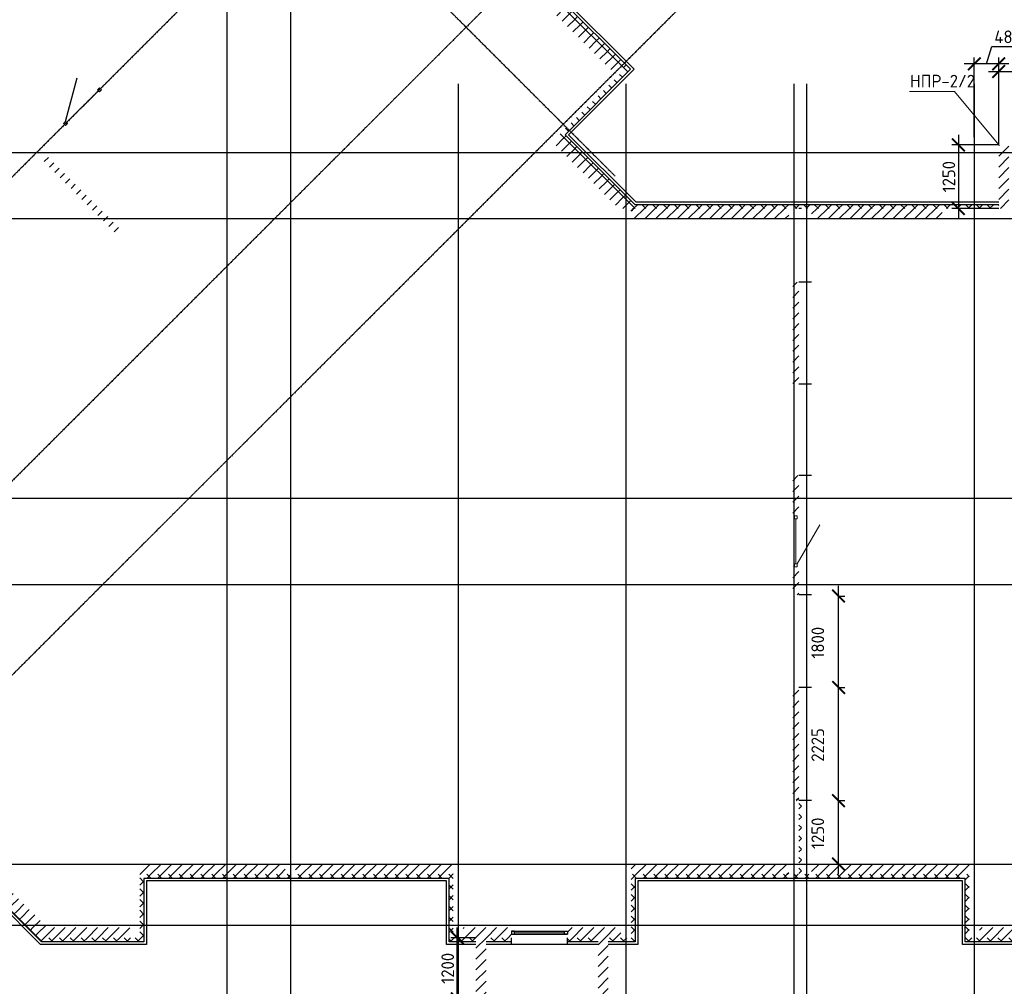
# Model space of a CAD drawing. Header units: millimetres. Extents: x 130535 to 3472113, y -231620 to 121434.
# Tile 4 of 133: x 235554 to 254918, y -42313 to -23294. Entities that reach past the tile are written whole.
import ezdxf

# ---------------------------------------------------------------- set-up
doc = ezdxf.new("R2010")
doc.units = ezdxf.units.MM
doc.linetypes.add('DASHDOT_axis', pattern=[24, 20, -1.5, 1, -1.5])
doc.layers.get('DEFPOINTS').update_dxf_attribs({"color": 1, "lineweight": 0})
for name, color, linetype, lineweight in [('Standard', 7, 'Continuous', 25), ('Двери', 7, 'Continuous', 25), ('Колонны текст', 7, 'Continuous', 0), ('Общий01', 7, 'Continuous', 13), ('Размерная линия_ общее', 7, 'Continuous', 18), ('РАЗМЕРЫ', 1, 'Continuous', 9)]:
    doc.layers.add(name, color=color, linetype=linetype, lineweight=lineweight)
doc.layers.add('Стена_ бетон не несущ.', color=7, linetype='Continuous', lineweight=35, true_color=0xb4b496)
doc.layers.add('Стена_ бетон несущ.', color=7, linetype='Continuous', lineweight=70, true_color=0xb4b496)
doc.styles.add('Century Gothic', font='GOTHIC.TTF')
doc.styles.add('GOST-2.304_Type-B', font='GOST_Common.ttf')
doc.dimstyles.new('СПДС', dxfattribs={"dimscale": 100, "dimtxt": 2.5, "dimasz": 2.5, "dimexe": 1.25, "dimexo": 0, "dimtad": 1, "dimdec": 0, "dimtxsty": 'GOST-2.304_Type-B', "dimblk": 'ARCHTICK', "dimcen": 2.5, "dimdle": 2, "dimadec": 0, "dimazin": 2, "dimtfac": 0.75, "dimtdec": 0, "dimtmove": 1, "dimatfit": 3, "dimfxl": 1, "dimtolj": 1, "dimarcsym": 1})
pattern_1 = [(45, (387224.73, -49905.39), (-106.06602, 106.06602), []), (135, (387224.73, -49905.39), (-106.06602, -106.06602), [])]
pattern_2 = [(45, (387224.73, -49905.4), (-212.13203, 212.13203), []), (45, (387118.66, -49799.32), (-212.13203, 212.13203), [])]

# ---------------------------------------------------------------- blocks, each defined once
blk = doc.blocks.new('_ArchTick')
at = {"color": 0, "linetype": 'ByBlock', "const_width": 0.15}
blk.add_lwpolyline([(-0.5, -0.5), (0.5, 0.5)], dxfattribs=at)
blk = doc.blocks.new('*D157')
at = {"layer": 'DEFPOINTS', "color": 0, "linetype": 'Continuous', "lineweight": 0, "transparency": 16777216}
for p in [(251658, -38659), (251658, -38659), (251658, -39909)]:
    blk.add_point(p, dxfattribs=at)
at = {"layer": 'Размерная линия_ общее', "color": 0, "linetype": 'Continuous', "lineweight": -2, "transparency": 16777216}
for p, q in [((251658, -40109), (251658, -38459)), ((251658, -38659), (251783, -38659)), ((251658, -39909), (251783, -39909))]:
    blk.add_line(p, q, dxfattribs=at)
at = {"layer": 'Размерная линия_ общее', "color": 0, "linetype": 'Continuous', "lineweight": -2, "transparency": 16777216, "xscale": 250, "yscale": 250, "zscale": 250}
for p, rotation in [((251658, -38659), 90), ((251658, -39909), 270)]:
    blk.add_blockref('_ArchTick', p, dxfattribs=dict(at, rotation=rotation))
at = {"layer": 'Размерная линия_ общее', "color": 0, "linetype": 'Continuous', "lineweight": 13, "transparency": 16777216, "insert": (251250, -39303), "char_height": 250, "width": 65.43, "attachment_point": 5, "rotation": 90, "style": 'GOST-2.304_Type-B'}
blk.add_mtext('\\A1;1250', dxfattribs=at)
blk = doc.blocks.new('*D158')
at = {"layer": 'DEFPOINTS', "color": 0, "linetype": 'Continuous', "lineweight": 0, "transparency": 16777216}
for p in [(251658, -36434), (251658, -36434), (251658, -38659)]:
    blk.add_point(p, dxfattribs=at)
at = {"layer": 'Размерная линия_ общее', "color": 0, "linetype": 'Continuous', "lineweight": -2, "transparency": 16777216}
for p, q in [((251658, -38859), (251658, -36234)), ((251658, -36434), (251783, -36434)), ((251658, -38659), (251783, -38659))]:
    blk.add_line(p, q, dxfattribs=at)
at = {"layer": 'Размерная линия_ общее', "color": 0, "linetype": 'Continuous', "lineweight": -2, "transparency": 16777216, "xscale": 250, "yscale": 250, "zscale": 250}
for p, rotation in [((251658, -36434), 90), ((251658, -38659), 270)]:
    blk.add_blockref('_ArchTick', p, dxfattribs=dict(at, rotation=rotation))
at = {"layer": 'Размерная линия_ общее', "color": 0, "linetype": 'Continuous', "lineweight": 13, "transparency": 16777216, "insert": (251250, -37564), "char_height": 250, "width": 65.43, "attachment_point": 5, "rotation": 90, "style": 'GOST-2.304_Type-B'}
blk.add_mtext('\\A1;2225', dxfattribs=at)
blk = doc.blocks.new('*D159')
at = {"layer": 'DEFPOINTS', "color": 0, "linetype": 'Continuous', "lineweight": 0, "transparency": 16777216}
for p in [(251658, -34634), (251658, -34634), (251658, -36434)]:
    blk.add_point(p, dxfattribs=at)
at = {"layer": 'Размерная линия_ общее', "color": 0, "linetype": 'Continuous', "lineweight": -2, "transparency": 16777216}
for p, q in [((251658, -36634), (251658, -34434)), ((251658, -34634), (251783, -34634)), ((251658, -36434), (251783, -36434))]:
    blk.add_line(p, q, dxfattribs=at)
at = {"layer": 'Размерная линия_ общее', "color": 0, "linetype": 'Continuous', "lineweight": -2, "transparency": 16777216, "xscale": 250, "yscale": 250, "zscale": 250}
for p, rotation in [((251658, -34634), 90), ((251658, -36434), 270)]:
    blk.add_blockref('_ArchTick', p, dxfattribs=dict(at, rotation=rotation))
at = {"layer": 'Размерная линия_ общее', "color": 0, "linetype": 'Continuous', "lineweight": 13, "transparency": 16777216, "insert": (251250, -35553), "char_height": 250, "width": 65.43, "attachment_point": 5, "rotation": 90, "style": 'GOST-2.304_Type-B'}
blk.add_mtext('\\A1;1800', dxfattribs=at)
blk = doc.blocks.new('*D188')
at = {"layer": 'DEFPOINTS', "color": 0, "linetype": 'Continuous', "lineweight": 0, "transparency": 16777216}
for p in [(244159, -41359), (244528, -41359, -350), (244528, -42559, -350)]:
    blk.add_point(p, dxfattribs=at)
at = {"layer": 'РАЗМЕРЫ', "color": 0, "linetype": 'Continuous', "lineweight": -2, "transparency": 16777216}
for p, q in [((244159, -42759), (244159, -41159)), ((244528, -41359), (244034, -41359)), ((244528, -42559), (244034, -42559))]:
    blk.add_line(p, q, dxfattribs=at)
at = {"layer": 'РАЗМЕРЫ', "color": 0, "linetype": 'Continuous', "lineweight": -2, "transparency": 16777216, "xscale": 250, "yscale": 250, "zscale": 250}
for p, rotation in [((244159, -41359), 90), ((244159, -42559), 270)]:
    blk.add_blockref('_ArchTick', p, dxfattribs=dict(at, rotation=rotation))
at = {"layer": 'РАЗМЕРЫ', "color": 0, "linetype": 'Continuous', "lineweight": 0, "transparency": 16777216, "insert": (243972, -41959), "char_height": 250, "attachment_point": 5, "rotation": 90, "style": 'GOST-2.304_Type-B'}
blk.add_mtext('\\A1;1200', dxfattribs=at)
blk = doc.blocks.new('*D206')
at = {"layer": 'DEFPOINTS', "color": 0, "linetype": 'Continuous', "lineweight": 0, "transparency": 16777216}
for p in [(257538, -24314), (254808, -25759), (257538, -25759, -350)]:
    blk.add_point(p, dxfattribs=at)
at = {"layer": 'РАЗМЕРЫ', "color": 0, "linetype": 'Continuous', "lineweight": -2, "transparency": 16777216}
for p, q in [((254808, -25759), (254808, -24189)), ((257538, -25759), (257538, -24189)), ((254608, -24314), (257738, -24314))]:
    blk.add_line(p, q, dxfattribs=at)
at = {"layer": 'РАЗМЕРЫ', "color": 0, "linetype": 'Continuous', "lineweight": -2, "transparency": 16777216, "xscale": 250, "yscale": 250, "zscale": 250, "rotation": 180}
blk.add_blockref('_ArchTick', (254808, -24314), dxfattribs=at)
at = {"layer": 'РАЗМЕРЫ', "color": 0, "linetype": 'Continuous', "lineweight": -2, "transparency": 16777216, "xscale": 250, "yscale": 250, "zscale": 250}
blk.add_blockref('_ArchTick', (257538, -24314), dxfattribs=at)
at = {"layer": 'РАЗМЕРЫ', "color": 0, "linetype": 'Continuous', "lineweight": 0, "transparency": 16777216, "insert": (256173, -24126), "char_height": 250, "attachment_point": 5, "style": 'GOST-2.304_Type-B'}
blk.add_mtext('\\A1;2700', dxfattribs=at)
blk = doc.blocks.new('*D207')
at = {"layer": 'DEFPOINTS', "color": 0, "linetype": 'Continuous', "lineweight": 0, "transparency": 16777216}
for p in [(254328, -24163), (254328, -25608), (254808, -25759)]:
    blk.add_point(p, dxfattribs=at)
at = {"layer": 'РАЗМЕРЫ', "color": 0, "linetype": 'Continuous', "lineweight": -2, "transparency": 16777216}
for p, q in [((254568, -24163), (254671, -23820)), ((254671, -23820), (255296, -23820)), ((255008, -24163), (254128, -24163)), ((254328, -25608), (254328, -24038)), ((254808, -25759), (254808, -24038))]:
    blk.add_line(p, q, dxfattribs=at)
at = {"layer": 'РАЗМЕРЫ', "color": 0, "linetype": 'Continuous', "lineweight": -2, "transparency": 16777216, "xscale": 250, "yscale": 250, "zscale": 250, "rotation": 180}
blk.add_blockref('_ArchTick', (254328, -24163), dxfattribs=at)
at = {"layer": 'РАЗМЕРЫ', "color": 0, "linetype": 'Continuous', "lineweight": -2, "transparency": 16777216, "xscale": 250, "yscale": 250, "zscale": 250}
blk.add_blockref('_ArchTick', (254808, -24163), dxfattribs=at)
at = {"layer": 'РАЗМЕРЫ', "color": 0, "linetype": 'Continuous', "lineweight": 0, "transparency": 16777216, "insert": (254983, -23632), "char_height": 250, "attachment_point": 5, "style": 'GOST-2.304_Type-B'}
blk.add_mtext('\\A1;480', dxfattribs=at)
blk = doc.blocks.new('*D208')
at = {"layer": 'DEFPOINTS', "color": 0, "linetype": 'Continuous', "lineweight": 0, "transparency": 16777216}
for p in [(254808, -25759), (254014, -27009), (254808, -27009, -350)]:
    blk.add_point(p, dxfattribs=at)
at = {"layer": 'РАЗМЕРЫ', "color": 0, "linetype": 'Continuous', "lineweight": -2, "transparency": 16777216}
for p, q in [((254014, -25559), (254014, -27209)), ((254808, -25759), (253889, -25759)), ((254808, -27009), (253889, -27009))]:
    blk.add_line(p, q, dxfattribs=at)
at = {"layer": 'РАЗМЕРЫ', "color": 0, "linetype": 'Continuous', "lineweight": -2, "transparency": 16777216, "xscale": 250, "yscale": 250, "zscale": 250}
for p, rotation in [((254014, -25759), 90), ((254014, -27009), 270)]:
    blk.add_blockref('_ArchTick', p, dxfattribs=dict(at, rotation=rotation))
at = {"layer": 'РАЗМЕРЫ', "color": 0, "linetype": 'Continuous', "lineweight": 0, "transparency": 16777216, "insert": (253827, -26384), "char_height": 250, "attachment_point": 5, "rotation": 90, "style": 'GOST-2.304_Type-B'}
blk.add_mtext('\\A1;1250', dxfattribs=at)

msp = doc.modelspace()

# ---------------------------------------------------------------- hatches: boundary and pattern name
at = {"layer": 'Общий01', "linetype": 'Continuous', "lineweight": 13, "transparency": 33554687}
h = msp.add_hatch(dxfattribs=at)
h.set_pattern_fill('__________6', scale=100, style=0, pattern_type=2)
h.set_pattern_definition(pattern_1)
h.paths.add_polyline_path([(247389.2, -24334), (247445.8, -24390.6), (247566, -24270.4), (242425, -19129.4), (241138, -20416.3), (239907.8, -19186), (239907.8, -17808.5), (239827.8, -17808.5), (239827.8, -19219.2), (241138, -20529.4), (242425, -19242.5), (247452.8, -24270.4)], flags=0)
h = msp.add_hatch(dxfattribs=at)
h.set_pattern_fill('__________6', scale=100, style=0, pattern_type=2)
h.set_pattern_definition(pattern_1)
h.paths.add_polyline_path([(247650.3, -26928.5), (246279, -25557.3), (247566, -24270.4), (247445.8, -24150.1), (247389.2, -24206.7), (247452.8, -24270.4), (246165.9, -25557.3), (247617.1, -27008.5), (254807.8, -27008.5), (254807.8, -26928.5)], flags=0)
h = msp.add_hatch(dxfattribs=at)
h.set_pattern_fill('__________6', scale=100, style=0, pattern_type=2)
h.set_pattern_definition(pattern_1)
h.paths.add_polyline_path([(235983.2, -41438.5), (237997.8, -41438.5), (237997.8, -40188.5), (243997.8, -40188.5), (243997.8, -41438.5), (244527.8, -41438.5), (244527.8, -41358.5), (244077.8, -41358.5), (244077.8, -40108.5), (237917.8, -40108.5), (237917.8, -41358.5), (236016.4, -41358.5), (233197.6, -38539.8), (233141, -38596.3)], flags=0)
h = msp.add_hatch(dxfattribs=at)
h.set_pattern_fill('__________6', scale=100, style=0, pattern_type=2)
h.set_pattern_definition(pattern_1)
h.paths.add_polyline_path([(247657.8, -41438.5), (247657.8, -40188.5), (254147.8, -40188.5), (254147.8, -41438.5), (258427.8, -41438.5), (258427.8, -40188.5), (264667.8, -40188.5), (264667.8, -41438.5), (265507.8, -41438.5), (265507.8, -41358.5), (264747.8, -41358.5), (264747.8, -40108.5), (258347.8, -40108.5), (258347.8, -41358.5), (254227.8, -41358.5), (254227.8, -40108.5), (250927.8, -40108.5), (250927.8, -38658.5), (250877.8, -38658.5), (250877.8, -40108.5), (247577.8, -40108.5), (247577.8, -41358.5), (247127.8, -41358.5), (247127.8, -41438.5)], flags=0)
h = msp.add_hatch(dxfattribs=at)
h.set_pattern_fill('__________6', scale=100, style=0, pattern_type=2)
h.set_pattern_definition(pattern_1)
h.paths.add_polyline_path([(245227.8, -41438.5), (245227.8, -41358.5), (244727.8, -41358.5), (244727.8, -41438.5)], flags=0)
h = msp.add_hatch(dxfattribs=at)
h.set_pattern_fill('__________6', scale=100, style=0, pattern_type=2)
h.set_pattern_definition(pattern_1)
h.paths.add_polyline_path([(246327.8, -41358.5), (246327.8, -41438.5), (246927.8, -41438.5), (246927.8, -41358.5)], flags=0)
at = {"layer": 'Стена_ бетон не несущ.', "linetype": 'Continuous', "lineweight": 35, "transparency": 33554687}
h = msp.add_hatch(dxfattribs=at)
h.set_pattern_fill('__________301', scale=100, style=0, pattern_type=2)
h.set_pattern_definition(pattern_2)
h.paths.add_polyline_path([(235933.7, -25988.3), (237468.2, -27522.8), (237553.1, -27437.9), (236018.6, -25903.4)], flags=0)
h = msp.add_hatch(dxfattribs=at)
h.set_pattern_fill('__________301', scale=100, style=0, pattern_type=2)
h.set_pattern_definition(pattern_2)
h.paths.add_polyline_path([(250877.8, -30463.5), (250877.8, -28458.5), (250757.8, -28458.5), (250757.8, -30463.5)], flags=0)
h = msp.add_hatch(dxfattribs=at)
h.set_pattern_fill('__________301', scale=100, style=0, pattern_type=2)
h.set_pattern_definition(pattern_2)
h.paths.add_polyline_path([(250877.8, -33058.5), (250877.8, -32263.5), (250757.8, -32263.5), (250757.8, -33058.5)], flags=0)
h = msp.add_hatch(dxfattribs=at)
h.set_pattern_fill('__________301', scale=100, style=0, pattern_type=2)
h.set_pattern_definition(pattern_2)
h.paths.add_polyline_path([(250877.8, -34058.5), (250757.8, -34058.5), (250757.8, -34608.5), (250877.8, -34608.5)], flags=0)
h = msp.add_hatch(dxfattribs=at)
h.set_pattern_fill('__________301', scale=100, style=0, pattern_type=2)
h.set_pattern_definition(pattern_2)
h.paths.add_polyline_path([(250877.8, -38658.5), (250877.8, -36433.5), (250757.8, -36433.5), (250757.8, -38658.5)], flags=0)
at = {"layer": 'Стена_ бетон несущ.', "linetype": 'Continuous', "lineweight": 35, "transparency": 33554687}
h = msp.add_hatch(dxfattribs=at)
h.set_pattern_fill('__________5', scale=100, style=0, pattern_type=2)
h.set_pattern_definition(pattern_2)
h.paths.add_polyline_path([(245401.9, -22502.3), (247184.1, -24284.5), (247325.6, -24143.1), (245543.4, -22360.9)], flags=0)
h = msp.add_hatch(dxfattribs=at)
h.set_pattern_fill('__________5', scale=100, style=0, pattern_type=2)
h.set_pattern_definition(pattern_2)
h.paths.add_polyline_path([(247617.1, -27008.5), (246165.9, -25557.3), (246024.5, -25698.7), (247334.3, -27008.5)], flags=0)
h = msp.add_hatch(dxfattribs=at)
h.set_pattern_fill('__________5', scale=100, style=0, pattern_type=2)
h.set_pattern_definition(pattern_2)
h.paths.add_polyline_path([(255007.8, -27008.5), (255007.8, -25758.5), (254807.8, -25758.5), (254807.8, -27008.5)], flags=0)
h = msp.add_hatch(dxfattribs=at)
h.set_pattern_fill('__________5', scale=100, style=0, pattern_type=2)
h.set_pattern_definition(pattern_2)
h.paths.add_polyline_path([(247577.8, -27208.5), (250677.8, -27208.5), (250677.8, -27008.5), (247577.8, -27008.5)], flags=0)
h = msp.add_hatch(dxfattribs=at)
h.set_pattern_fill('__________5', scale=100, style=0, pattern_type=2)
h.set_pattern_definition(pattern_2)
h.paths.add_polyline_path([(251127.8, -27208.5), (253697.8, -27208.5), (253697.8, -27008.5), (251127.8, -27008.5)], flags=0)
h = msp.add_hatch(dxfattribs=at)
h.set_pattern_fill('__________5', scale=100, style=0, pattern_type=2)
h.set_pattern_definition(pattern_2)
h.paths.add_polyline_path([(236099.2, -41158.5), (233339, -38398.3), (233197.6, -38539.8), (236016.4, -41358.5)], flags=0)
h = msp.add_hatch(dxfattribs=at)
h.set_pattern_fill('__________5', scale=100, style=0, pattern_type=2)
h.set_pattern_definition(pattern_2)
h.paths.add_polyline_path([(240777.8, -39908.5), (237917.8, -39908.5), (237917.8, -40108.5), (240777.8, -40108.5)], flags=0)
h = msp.add_hatch(dxfattribs=at)
h.set_pattern_fill('__________5', scale=100, style=0, pattern_type=2)
h.set_pattern_definition(pattern_2)
h.paths.add_polyline_path([(244077.8, -39908.5), (240977.8, -39908.5), (240977.8, -40108.5), (244077.8, -40108.5)], flags=0)
h = msp.add_hatch(dxfattribs=at)
h.set_pattern_fill('__________5', scale=100, style=0, pattern_type=2)
h.set_pattern_definition(pattern_2)
h.paths.add_polyline_path([(250677.8, -39908.5), (247577.8, -39908.5), (247577.8, -40108.5), (250677.8, -40108.5)], flags=0)
at = {"layer": 'Стена_ бетон несущ.', "linetype": 'Continuous', "lineweight": 18, "transparency": 33554687}
h = msp.add_hatch(dxfattribs=at)
h.set_pattern_fill('__________5', scale=100, style=0, pattern_type=2)
h.set_pattern_definition(pattern_2)
h.paths.add_polyline_path([(254227.8, -39908.5), (251127.8, -39908.5), (251127.8, -40108.5), (254227.8, -40108.5)], flags=0)
at = {"layer": 'Стена_ бетон несущ.', "linetype": 'Continuous', "lineweight": 35, "transparency": 33554687}
h = msp.add_hatch(dxfattribs=at)
h.set_pattern_fill('__________5', scale=100, style=0, pattern_type=2)
h.set_pattern_definition(pattern_2)
h.paths.add_polyline_path([(237717.8, -41158.5), (236099.2, -41158.5), (236016.4, -41358.5), (237717.8, -41358.5)], flags=0)
h = msp.add_hatch(dxfattribs=at)
h.set_pattern_fill('__________5', scale=100, style=0, pattern_type=2)
h.set_pattern_definition(pattern_2)
h.paths.add_polyline_path([(245227.8, -41358.5), (245227.8, -41158.5), (244277.8, -41158.5), (244277.8, -41358.5)], flags=0)
h = msp.add_hatch(dxfattribs=at)
h.set_pattern_fill('__________5', scale=100, style=0, pattern_type=2)
h.set_pattern_definition(pattern_2)
h.paths.add_polyline_path([(247377.8, -41158.5), (246327.8, -41158.5), (246327.8, -41358.5), (247377.8, -41358.5)], flags=0)
h = msp.add_hatch(dxfattribs=at)
h.set_pattern_fill('__________5', scale=100, style=0, pattern_type=2)
h.set_pattern_definition(pattern_2)
h.paths.add_polyline_path([(254427.8, -41358.5), (258147.8, -41358.5), (258147.8, -41158.5), (254427.8, -41158.5)], flags=0)
h = msp.add_hatch(dxfattribs=at)
h.set_pattern_fill('__________5', scale=100, style=0, pattern_type=2)
h.set_pattern_definition(pattern_2)
h.paths.add_polyline_path([(244527.8, -41358.5), (244527.8, -42558.5), (244727.8, -42558.5), (244727.8, -41358.5)], flags=0)
h = msp.add_hatch(dxfattribs=at)
h.set_pattern_fill('__________5', scale=100, style=0, pattern_type=2)
h.set_pattern_definition(pattern_2)
h.paths.add_polyline_path([(247127.8, -42558.5), (247127.8, -41358.5), (246927.8, -41358.5), (246927.8, -42558.5)], flags=0)

# ---------------------------------------------------------------- linework, layer by layer
at = {"color": 7, "linetype": 'DASHDOT_axis'}
for p, q in [((239627.8, 5808.8), (239627.8, -45070.9)), ((240877.8, 5808.8), (240877.8, -45070.9)), ((251393.5, -10401.2), (224427.8, -37366.9)), ((254384.6, -13392.3), (227418.9, -40358)), ((256294.1, -15301.8), (229328.4, -42267.5)), ((236201.3, -15309.9), (247266.5, -26375.1)), ((244177.8, -24555.5), (244177.8, -45070.9)), ((247477.8, -24555.5), (247477.8, -45070.9)), ((250777.8, -24555.5), (250777.8, -45070.9)), ((251027.8, -24555.5), (251027.8, -45070.9)), ((254327.8, -24555.5), (254327.8, -45070.9)), ((217262.6, -25908.5), (295644.3, -25908.5)), ((217262.6, -27208.5), (295644.3, -27208.5)), ((217262.6, -32708.5), (295644.3, -32708.5)), ((217262.6, -34408.5), (295644.3, -34408.5)), ((217262.6, -39908.5), (295644.3, -39908.5)), ((217262.6, -41108.5), (295644.3, -41108.5))]:
    msp.add_line(p, q, dxfattribs=at)
at = {"layer": 'Standard', "color": 7, "linetype": 'Continuous', "lineweight": 13, "transparency": 33554687}
for p, q in [((237123.1, -24632.1), (237083.5, -24671.7)), ((237083.5, -24671.7), (237123.1, -24711.3)), ((237162.7, -24671.7), (237123.1, -24632.1)), ((237123.1, -24711.3), (237162.7, -24671.7)), ((236455.6, -25299.6), (236416, -25339.2)), ((236416, -25339.2), (236455.6, -25378.8)), ((236495.2, -25339.2), (236455.6, -25299.6)), ((236455.6, -25378.8), (236495.2, -25339.2)), ((250789.8, -33114.5), (250789.8, -33058.5)), ((250789.8, -33058.5), (250845.8, -33058.5)), ((250845.8, -33058.5), (250845.8, -33114.5)), ((250845.8, -33114.5), (250789.8, -33114.5)), ((250789.8, -34058.5), (250789.8, -34002.5)), ((250789.8, -34002.5), (250845.8, -34002.5)), ((250845.8, -34058.5), (250789.8, -34058.5)), ((250845.8, -34002.5), (250845.8, -34058.5))]:
    msp.add_line(p, q, dxfattribs=at)
at = {"layer": 'Standard', "color": 7, "linetype": 'Continuous', "lineweight": 25, "transparency": 33554687}
for p, q in [((245283.8, -41230.5), (245227.8, -41230.5)), ((245227.8, -41230.5), (245227.8, -41286.5)), ((245227.8, -41230.5), (246327.8, -41230.5)), ((245283.8, -41286.5), (245283.8, -41230.5)), ((246271.8, -41286.5), (246271.8, -41230.5)), ((246271.8, -41230.5), (246327.8, -41230.5)), ((246327.8, -41230.5), (246327.8, -41286.5)), ((245227.8, -41286.5), (245283.8, -41286.5)), ((245227.8, -41286.5), (246327.8, -41286.5)), ((246327.8, -41286.5), (246271.8, -41286.5))]:
    msp.add_line(p, q, dxfattribs=at)
at = {"layer": 'Standard', "color": 7, "linetype": 'Continuous', "lineweight": 13, "transparency": 33554687}
for points in [[(236475.4, -25319.4, -3699), (236475.4, -25319.4, -1656), (237103.3, -24691.5, -1656), (237103.3, -24691.5, -3699)], [(250817.8, -33114.5, -1656), (250817.8, -33114.5, -3699), (250817.8, -34002.5, -3699), (250817.8, -34002.5, -1656)], [(246271.8, -41258.5, -1794), (246271.8, -41258.5, -606), (245283.8, -41258.5, -606), (245283.8, -41258.5, -1794)]]:
    msp.add_3dface(points, dxfattribs=at)
at = {"layer": 'Колонны текст', "color": 7, "linetype": 'Continuous', "lineweight": 0}
msp.add_lwpolyline([(254807.8, -25758.5), (253935.6, -24708.6), (253052.1, -24708.6)], dxfattribs=at)
at = {"layer": 'Общий01', "color": 7, "linetype": 'Continuous', "lineweight": 25, "transparency": 33554687}
for p, q in [((242425, -19058.6), (247636.7, -24270.4)), ((242425, -19129.4), (247566, -24270.4)), ((247566, -24270.4), (246279, -25557.3)), ((247636.7, -24270.4), (246349.8, -25557.3)), ((246279, -25557.3), (247650.3, -26928.5)), ((246349.8, -25557.3), (247671, -26878.5)), ((247671, -26878.5), (254807.8, -26878.5)), ((247650.3, -26928.5), (254807.8, -26928.5)), ((250927.8, -27008.5), (250877.8, -27008.5)), ((251127.8, -28458.5), (250877.8, -28458.5)), ((251127.8, -30463.5), (250877.8, -30463.5)), ((251127.8, -32263.5), (250877.8, -32263.5)), ((251127.8, -34608.5), (250877.8, -34608.5)), ((251127.8, -36433.5), (250877.8, -36433.5)), ((235962.5, -41488.5), (233105.7, -38631.7)), ((235983.2, -41438.5), (233141, -38596.3)), ((251127.8, -38658.5), (250877.8, -38658.5)), ((243997.8, -40188.5), (237997.8, -40188.5)), ((237997.8, -40188.5), (237997.8, -41438.5)), ((243947.8, -40238.5), (238047.8, -40238.5)), ((238047.8, -40238.5), (238047.8, -41488.5)), ((243947.8, -41488.5), (243947.8, -40238.5)), ((243997.8, -41438.5), (243997.8, -40188.5)), ((254147.8, -40188.5), (247657.8, -40188.5)), ((247657.8, -40188.5), (247657.8, -41438.5)), ((254097.8, -40238.5), (247707.8, -40238.5)), ((247707.8, -40238.5), (247707.8, -41488.5)), ((254097.8, -41488.5), (254097.8, -40238.5)), ((254147.8, -41438.5), (254147.8, -40188.5)), ((245227.8, -41488.5), (245227.8, -41358.5)), ((246327.8, -41488.5), (246327.8, -41358.5)), ((238047.8, -41488.5), (235962.5, -41488.5)), ((237997.8, -41438.5), (235983.2, -41438.5)), ((244527.8, -41488.5), (243947.8, -41488.5)), ((244527.8, -41438.5), (243997.8, -41438.5)), ((245227.8, -41438.5), (244727.8, -41438.5)), ((246927.8, -41488.5), (244727.8, -41488.5)), ((246927.8, -41438.5), (246327.8, -41438.5)), ((247657.8, -41438.5), (247127.8, -41438.5)), ((247707.8, -41488.5), (247127.8, -41488.5)), ((258477.8, -41488.5), (254097.8, -41488.5)), ((258427.8, -41438.5), (254147.8, -41438.5))]:
    msp.add_line(p, q, dxfattribs=at)
at = {"layer": 'Стена_ бетон не несущ.', "color": 7, "linetype": 'Continuous', "lineweight": 13, "transparency": 33554687}
msp.add_line((250845.8, -34002.5), (251289.8, -33233.5), dxfattribs=at)
at = {"layer": 'Стена_ бетон несущ.', "color": 7, "linetype": 'Continuous', "lineweight": 25, "transparency": 33554687}
msp.add_line((236455.6, -25299.6), (236685.4, -24441.8), dxfattribs=at)

# ---------------------------------------------------------------- texts
at = {"layer": 'Двери', "color": 7, "linetype": 'Continuous', "lineweight": 13, "transparency": 33554687, "insert": (245809.4, -40822), "char_height": 250, "width": 796.667, "attachment_point": 5, "style": 'Century Gothic'}
msp.add_mtext('\\A1;{\\fCentury Gothic|i0|b1;\\H0.250000;\\W0.800000;\\c3254825728;ОП-1}\\P', dxfattribs=at)
at = {"layer": 'Колонны текст', "color": 7, "linetype": 'Continuous', "lineweight": 0, "insert": (253063.5, -24378.6), "char_height": 250, "attachment_point": 1, "style": 'GOST-2.304_Type-B'}
msp.add_mtext_dynamic_manual_height_columns('НПР-2/2', width=725.06, gutter_width=12.5, heights=[0], dxfattribs=at)

# ---------------------------------------------------------------- dimensions: what is measured, and where the dimension line sits
at = {"layer": 'Размерная линия_ общее', "color": 7, "linetype": 'Continuous', "lineweight": 13, "transparency": 33554687}
for base, p1, p2, picture, middle in [((251658.1, -34633.5), (251658.1, -36433.5), (251658.1, -34633.5), '*D159', (251437.8, -35553.3)), ((251658.1, -36433.5), (251658.1, -38658.5), (251658.1, -36433.5), '*D158', (251437.8, -37564.4)), ((251658.1, -38658.5), (251658.1, -39908.5), (251658.1, -38658.5), '*D157', (251437.8, -39303.3))]:
    dim = msp.add_linear_dim(base=base, p1=p1, p2=p2, angle=90, dimstyle='СПДС', override={"dimtxt": 2.5, "dimgap": 0.625}, dxfattribs=at)
    dim.commit()
    dim.dimension.update_dxf_attribs({"geometry": picture, "text_midpoint": middle, "dimtype": 160})
at = {"layer": 'РАЗМЕРЫ', "color": 7, "linetype": 'Continuous', "lineweight": 0}
dim = msp.add_linear_dim(base=(254327.8, -24163.3), p1=(254807.8, -25758.5), p2=(254327.8, -25608), dimstyle='СПДС', dxfattribs=at)
dim.commit()
dim.dimension.update_dxf_attribs({"geometry": '*D207', "text_midpoint": (254733.4, -23632.1)})
dim = msp.add_linear_dim(base=(257537.8, -24313.9), p1=(254807.8, -25758.5), p2=(257537.8, -25758.5, -350), text='2700', dimstyle='СПДС', dxfattribs=at)
dim.commit()
dim.dimension.update_dxf_attribs({"geometry": '*D206', "text_midpoint": (256172.8, -24126.4)})
dim = msp.add_linear_dim(base=(254014.1, -27008.5), p1=(254807.8, -25758.5), p2=(254807.8, -27008.5, -350), angle=90, dimstyle='СПДС', dxfattribs=at)
dim.commit()
dim.dimension.update_dxf_attribs({"geometry": '*D208', "text_midpoint": (253826.6, -26383.5)})
dim = msp.add_linear_dim(base=(244159.5, -41358.5), p1=(244527.8, -42558.5, -350), p2=(244527.8, -41358.5, -350), angle=90, dimstyle='СПДС', override={"dimtxt": 2.5, "dimgap": 0.625}, dxfattribs=at)
dim.commit()
dim.dimension.update_dxf_attribs({"geometry": '*D188', "text_midpoint": (243972, -41958.5)})

doc.saveas('drawing.dxf')
